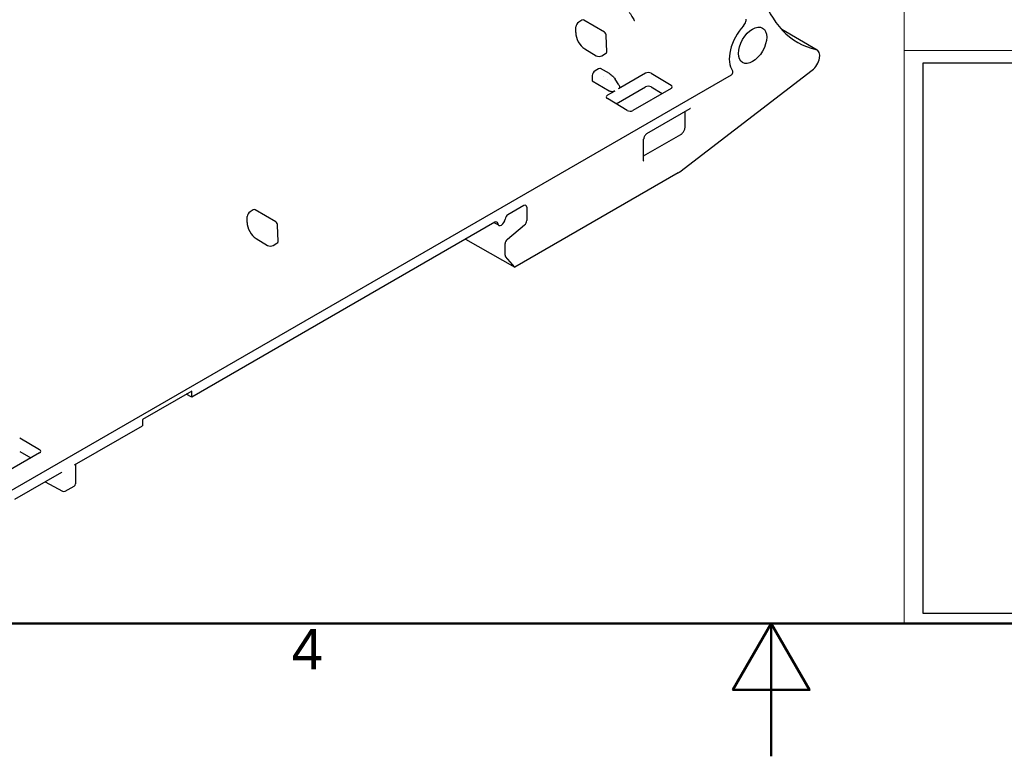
# Model space of a CAD drawing. Header units: millimetres. Extents: x 0 to 420, y 0 to 297.
# Tile 4 of 16: x 153 to 228, y 0 to 55. Entities that reach past the tile are written whole.
import ezdxf
from ezdxf.enums import TextEntityAlignment as Align

# ---------------------------------------------------------------- set-up
doc = ezdxf.new("R2010")
doc.units = ezdxf.units.MM
doc.layers.get('0').update_dxf_attribs({"lineweight": 25})
for name, color, linetype, lineweight in [('AM_0', 7, 'Continuous', 30), ('Bordo_0', 7, 'Continuous', 50), ('Bordo_2', 7, 'Continuous', 50)]:
    doc.layers.add(name, color=color, linetype=linetype, lineweight=lineweight)
doc.layers.add('Spigoli visibili(ISO)', color=176, linetype='Continuous', lineweight=25, true_color=0x000080)
doc.styles.add('Bordo_1', font='arial.ttf')
doc.styles.add('Gruppo1', font='arial.ttf')
doc.styles.add('Stile testo78', font='arial.ttf')
doc.styles.add('Stile testo79', font='arial.ttf')
picture_1 = doc.add_image_def('image1.bmp', size_in_pixel=(306, 183))

# ---------------------------------------------------------------- blocks, each defined once
blk = doc.blocks.new('Bordi Bordo di default')
at = {"layer": 'Bordo_0', "flags": 128}
for points in [[(10, 10), (10, 287), (410, 287), (410, 10), (10, 10)], [(210, 0), (210, 10), (207.113, 5), (212.887, 5), (210, 10)]]:
    blk.add_lwpolyline(points, dxfattribs=at)
at = {"layer": 'Bordo_2', "insert": (173.872, 6.552), "char_height": 3.048, "attachment_point": 7, "style": 'Bordo_1'}
blk.add_mtext('4', dxfattribs=at)
blk = doc.blocks.new('Cartigli Italtronic')
at = {"layer": 'AM_0', "lineweight": 15}
for p, q in [((94.7, 9.164), (94.7, 66.123)), ((94.7, 52.324), (284.7, 52.324)), ((284.7, 9.164), (94.7, 9.164))]:
    blk.add_line(p, q, dxfattribs=at)
at = {"layer": 'AM_0'}
for tag, style, p in [('Sostituisce', 'Gruppo1', (239.056, 64.324)), ('Scala', 'Stile testo79', (239.169, 57.108)), ('NUMERO_DI_MAGAZZINO', 'Gruppo1', (228.257, 36.971))]:
    blk.add_attdef(tag, text='', height=3.167, dxfattribs=dict(at, style=style)).set_placement(p, align=Align.TOP_CENTER)
for tag, p, height, style in [('DATA_CREAZIONE_001', (163.007, 61.189), 3.167, 'Gruppo1'), ('DESCRIZIONE_001', (205.29, 41.794), 3.167, 'Gruppo1'), ('NUMERO_PARTE_001', (236.53, 14.252), 5.81, 'Stile testo78')]:
    blk.add_attdef(tag, p, '', height=height, dxfattribs=dict(at, style=style))
image = blk.add_image(picture_1, insert=(96.127, 9.91), size_in_units=(69.37, 41.486))
image.dxf.flags = 7

msp = doc.modelspace()

# ---------------------------------------------------------------- linework, layer by layer
at = {"layer": 'Spigoli visibili(ISO)'}
for p, q in [((195.274, 54.512), (195.28, 54.942)), ((195.738, 55.447), (195.493, 55.305)), ((197.429, 54.541), (195.89, 55.461)), ((197.612, 53.059), (197.575, 54.293)), ((213.451, 53.2), (210.782, 54.741)), ((195.957, 53.287), (196.818, 52.773)), ((197.242, 52.769), (197.525, 52.932)), ((206.967, 51.322), (151.233, 19.144)), ((196.511, 51.278), (196.499, 50.886)), ((196.998, 51.795), (196.727, 51.639)), ((197.811, 51.427), (197.147, 51.811)), ((197.337, 51.217), (197.337, 51.217)), ((200.53, 51.455), (198.491, 50.278)), ((200.954, 51.451), (202.45, 50.556)), ((203.107, 44.035), (213.087, 51.685)), ((196.499, 50.886), (197.781, 50.12)), ((197.689, 51.006), (197.689, 51.006)), ((198.525, 50.572), (198.232, 51.016)), ((198.319, 49.148), (200.53, 50.425)), ((200.954, 50.421), (201.785, 49.923)), ((198.208, 50.115), (197.654, 49.795)), ((202.45, 50.307), (199.575, 48.647)), ((199.151, 48.652), (197.654, 49.545)), ((200.632, 46.908), (203.897, 48.793)), ((203.503, 47.39), (203.503, 48.565)), ((200.387, 45.226), (203.188, 46.843)), ((200.387, 44.853), (200.387, 46.483)), ((202.992, 43.959), (190.677, 36.848)), ((170.99, 41.159), (170.744, 41.017)), ((172.68, 40.253), (171.141, 41.173)), ((191.37, 41.488), (190.168, 40.794)), ((191.582, 41.365), (191.582, 40.363)), ((189.184, 40.226), (166.357, 27.046)), ((170.525, 40.223), (170.532, 40.653)), ((189.475, 40.002), (189.132, 40.195)), ((172.864, 38.77), (172.826, 40.004)), ((190.123, 38.957), (191.415, 40.027)), ((171.208, 38.999), (172.069, 38.484)), ((172.493, 38.48), (172.776, 38.643)), ((186.967, 38.946), (190.677, 36.848)), ((189.956, 37.755), (189.956, 38.621)), ((190.677, 36.848), (189.991, 37.639)), ((166.357, 27.511), (162.649, 25.37)), ((166.357, 27.046), (166.357, 27.511)), ((166.357, 27.046), (165.944, 27.273)), ((162.649, 25.37), (162.649, 24.905)), ((157.535, 21.953), (162.649, 24.905)), ((153.401, 23.996), (154.897, 23.102)), ((154.897, 22.852), (152.022, 21.193)), ((153.401, 22.955), (154.245, 22.476)), ((157.594, 21.987), (157.594, 20.534)), ((156.544, 21.383), (153.004, 19.338)), ((155.322, 20.677), (156.632, 19.973)), ((156.827, 19.976), (157.494, 20.361))]:
    msp.add_line(p, q, dxfattribs=at)
for centre, radius, start, end in [((197.275, 54.284), 0.3, 1.73143, 59.14144), ((172.527, 39.995), 0.3, 1.73143, 59.14144), ((157.394, 20.534), 0.2, 300, 0), ((156.727, 20.149), 0.2, 241.7317, 300)]:
    msp.add_arc(centre, radius, start, end, dxfattribs=at)
for centre, major_axis, ratio, start_param, end_param in [((219.48, 66.772), (-7.5, -12.99), 0.57735, 5.77693, 6.453986), ((195.493, 55.06), (0.15, 0.26), 0.57735, 0.785246, 2.338586), ((195.738, 55.202), (0.15, 0.26), 0.57735, 6.274457, 7.068431), ((208.591, 53.56), (-1.242, -2.152), 0.57735, 4.332648, 6.04283), ((195.981, 54.104), (0.487, -0.874), 0.587516, 3.935875, 5.489218), ((197.03, 52.896), (-0.3, 0.005), 0.587691, 0.795064, 2.365251), ((197.312, 53.059), (0.3, -0.005), 0.586976, 5.507429, 6.310121), ((212.979, 52.383), (0.472, 0.817), 0.57735, 4.089306, 6.453986), ((196.723, 51.396), (0.154, 0.258), 0.567185, 0.793823, 2.347166), ((196.994, 51.552), (0.154, 0.258), 0.567191, 0.008278, 0.793828), ((200.742, 51.328), (0.3, -0.005), 0.588003, 0.79504, 2.365151), ((200.742, 50.298), (-0.3, 0.005), 0.588003, 3.936633, 5.506744), ((202.238, 50.434), (0.3, -0.004), 0.587208, 5.506465, 7.076576), ((197.866, 49.668), (-0.3, 0.005), 0.586661, 5.507842, 7.077953), ((199.363, 48.774), (-0.3, 0.004), 0.587476, 0.794541, 2.364652), ((204.003, 47.39), (-0.5, 0), 0.57735, 0, 0.000113), ((202.992, 44.775), (-0.5, -0.866), 0.57735, 0.785398, 0.947714), ((191.37, 41.243), (0.15, 0.26), 0.577306, 5.497825, 7.068545), ((170.744, 40.772), (0.15, 0.26), 0.57735, 0.785246, 2.338586), ((170.99, 40.914), (0.15, 0.26), 0.57735, 6.274457, 7.068431), ((190.168, 40.549), (0.15, 0.26), 0.577353, 0.785388, 2.202189), ((171.233, 39.815), (0.487, -0.874), 0.587516, 3.935875, 5.489218), ((189.184, 39.981), (0.15, 0.26), 0.57735, 5.65179, 7.068592), ((189.676, 40.353), (-0.202, -0.35), 0.57735, 5.651802, 8.485365), ((191.37, 40.24), (-0.15, -0.26), 0.57735, 0.99945, 2.356203), ((172.564, 38.77), (0.3, -0.005), 0.586976, 5.507429, 6.310121), ((190.168, 38.743), (-0.15, -0.26), 0.57735, 4.141043, 5.497796), ((172.281, 38.607), (-0.3, 0.005), 0.587691, 0.795064, 2.365251), ((190.168, 37.877), (-0.15, -0.26), 0.577337, 5.497833, 6.085986), ((154.685, 22.979), (0.3, -0.004), 0.587208, 5.506465, 7.076576)]:
    msp.add_ellipse(centre, major_axis=major_axis, ratio=ratio, start_param=start_param, end_param=end_param, dxfattribs=at)
msp.add_ellipse((208.591, 53.56), major_axis=(0.75, 1.299), ratio=0.57735, dxfattribs=at)
for points, knots in [([(199.307, 56.024), (199.336, 55.995), (199.365, 55.96), (199.431, 55.865), (199.468, 55.803), (199.536, 55.682), (199.566, 55.628), (199.624, 55.525), (199.654, 55.477), (199.683, 55.433), (199.684, 55.432), (199.685, 55.432)], [-0.08814836, -0.08814836, -0.08814836, -0.08814836, -0.06920422, -0.06920422, -0.04466595, -0.04466595, -0.02315785, -0.02315785, 0, 0, 0.00045293, 0.00045293, 0.00045293, 0.00045293]), ([(207.897, 55.024), (207.94, 55.069), (207.978, 55.121), (208.043, 55.235), (208.068, 55.294), (208.103, 55.412), (208.111, 55.469), (208.111, 55.522)], [0, 0, 0, 0, 0.01953152, 0.01953152, 0.03906008, 0.03906008, 0.05843102, 0.05843102, 0.05843102, 0.05843102]), ([(197.811, 51.427), (197.9, 51.376), (197.985, 51.307), (198.124, 51.164), (198.181, 51.092), (198.232, 51.016)], [0, 0, 0, 0, 0.03425746, 0.03425746, 0.06171287, 0.06171287, 0.06171287, 0.06171287]), ([(206.967, 51.322), (206.986, 51.333), (207.004, 51.348), (207.038, 51.384), (207.054, 51.404), (207.08, 51.449), (207.09, 51.473), (207.105, 51.521), (207.108, 51.544), (207.109, 51.58), (207.107, 51.595), (207.1, 51.62), (207.095, 51.631), (207.088, 51.64)], [0, 0, 0, 0, 0.00781843, 0.00781843, 0.01563146, 0.01563146, 0.02344046, 0.02344046, 0.03124914, 0.03124914, 0.03683965, 0.03683965, 0.04243091, 0.04243091, 0.04243091, 0.04243091]), ([(198.525, 50.572), (198.544, 50.542), (198.559, 50.509), (198.574, 50.452), (198.578, 50.429), (198.579, 50.406)], [0, 0, 0, 0, 0.01061673, 0.01061673, 0.01760273, 0.01760273, 0.01760273, 0.01760273]), ([(198.208, 50.115), (198.187, 50.102), (198.163, 50.092), (198.109, 50.076), (198.079, 50.07), (198.008, 50.064), (197.969, 50.065), (197.898, 50.075), (197.868, 50.082), (197.832, 50.095), (197.823, 50.099), (197.808, 50.105), (197.802, 50.109), (197.791, 50.114), (197.787, 50.117), (197.782, 50.12)], [-0.04911638, -0.04911638, -0.04911638, -0.04911638, -0.03995931, -0.03995931, -0.03007646, -0.03007646, -0.01777958, -0.01777958, -0.00769467, -0.00769467, -0.0045344, -0.0045344, -0.00198667, -0.00198667, 0, 0, 0, 0]), ([(198.579, 50.406), (198.579, 50.395), (198.578, 50.385), (198.57, 50.355), (198.56, 50.337), (198.53, 50.305), (198.512, 50.29), (198.491, 50.278)], [-0.02427706, -0.02427706, -0.02427706, -0.02427706, -0.01893585, -0.01893585, -0.00910316, -0.00910316, 0, 0, 0, 0]), ([(203.908, 48.798), (203.908, 48.798), (203.908, 48.798), (203.907, 48.798), (203.903, 48.796), (203.897, 48.793)], [0.038891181, 0.038891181, 0.038891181, 0.038891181, 0.040465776, 0.040465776, 0.046511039, 0.046511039, 0.046511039, 0.046511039]), ([(200.632, 46.908), (200.625, 46.904), (200.616, 46.898), (200.593, 46.88), (200.58, 46.869), (200.553, 46.841), (200.538, 46.825), (200.507, 46.787), (200.492, 46.765), (200.462, 46.717), (200.448, 46.692), (200.425, 46.641), (200.415, 46.615), (200.4, 46.568), (200.395, 46.546), (200.389, 46.511), (200.387, 46.497), (200.387, 46.486), (200.387, 46.485), (200.387, 46.483)], [0, 0, 0, 0, 0.00712418, 0.00712418, 0.01419256, 0.01419256, 0.0216684, 0.0216684, 0.02983356, 0.02983356, 0.03839353, 0.03839353, 0.04707434, 0.04707434, 0.05538744, 0.05538744, 0.06317803, 0.06317803, 0.06436487, 0.06436487, 0.06436487, 0.06436487]), ([(203.188, 46.843), (203.199, 46.85), (203.215, 46.86), (203.248, 46.887), (203.267, 46.904), (203.306, 46.944), (203.327, 46.969), (203.369, 47.024), (203.389, 47.055), (203.426, 47.12), (203.443, 47.155), (203.471, 47.223), (203.482, 47.257), (203.496, 47.316), (203.5, 47.343), (203.503, 47.374), (203.503, 47.382), (203.503, 47.39)], [0, 0, 0, 0, 0.00946344, 0.00946344, 0.01888922, 0.01888922, 0.02919135, 0.02919135, 0.04019751, 0.04019751, 0.0517517, 0.0517517, 0.06325787, 0.06325787, 0.0741989, 0.0741989, 0.07936961, 0.07936961, 0.07936961, 0.07936961]), ([(200.387, 44.853), (200.387, 44.84), (200.388, 44.831), (200.389, 44.825), (200.389, 44.824), (200.389, 44.824)], [0, 0, 0, 0, 0.00934859, 0.00934859, 0.01330573, 0.01330573, 0.01330573, 0.01330573]), ([(156.572, 21.394), (156.572, 21.394), (156.572, 21.394), (156.57, 21.394), (156.563, 21.392), (156.551, 21.386), (156.548, 21.385), (156.544, 21.383)], [0.01284042, 0.01284042, 0.01284042, 0.01284042, 0.01450032, 0.01450032, 0.02139011, 0.02139011, 0.02357125, 0.02357125, 0.02357125, 0.02357125])]:
    msp.add_open_spline(points, degree=3, knots=knots, dxfattribs=at)

# ---------------------------------------------------------------- block references
for name, p in [('Bordi Bordo di default', (0, 0)), ('Cartigli Italtronic', (125.3, 0.836))]:
    msp.add_blockref(name, p)

doc.saveas('drawing.dxf')
